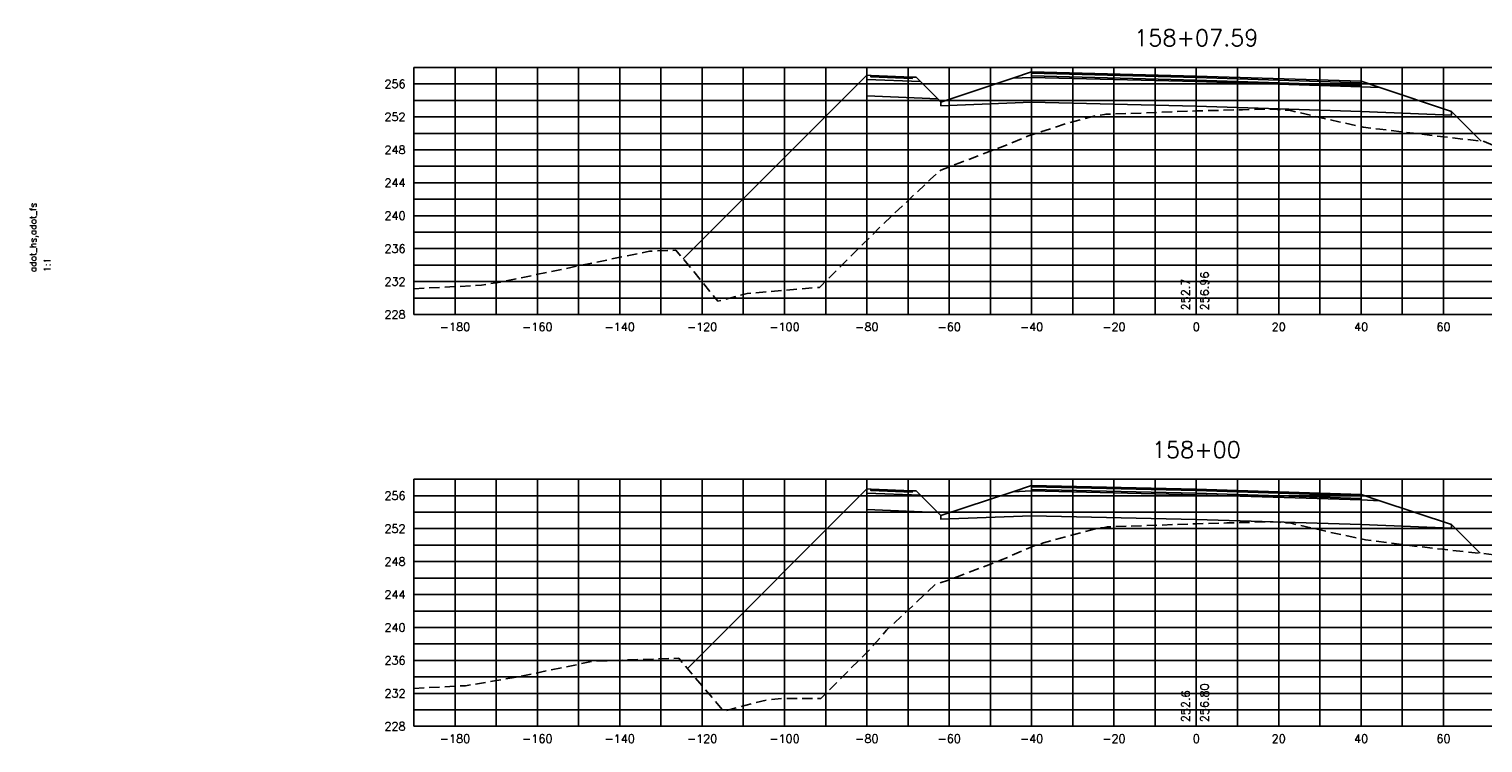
# Model space of a CAD drawing. Extents: x 1497 to 2840, y 16 to 8218.
# Tile 53 of 56: x 1497 to 1850, y 7396 to 7569. Entities that reach past the tile are written whole.
import ezdxf
from ezdxf.enums import TextEntityAlignment as Align

# ---------------------------------------------------------------- set-up
doc = ezdxf.new("R2010")
doc.units = 0
doc.header["$LTSCALE"] = 20
doc.header["$MEASUREMENT"] = 0
doc.linetypes.add('HIDDEN_050%', pattern=[0.1875, 0.125, -0.0625])
for name, color, linetype in [('S-AT-TXT175', 6, 'Continuous'), ('S-AT-TXT80', 1, 'Continuous'), ('XDATUM', 3, 'Continuous'), ('XEG', 1, 'HIDDEN_050%'), ('XFG', 2, 'Continuous'), ('XGRID', 251, 'Continuous'), ('XGRIDT', 2, 'Continuous'), ('XREF-BORDER', 7, 'Continuous')]:
    doc.layers.add(name, color=color, linetype=linetype)
doc.styles.add('L100', font='simplex.shx', dxfattribs={"height": 2})
doc.styles.add('L175', font='ROMANSM.shx', dxfattribs={"height": 3.5})
doc.styles.add('L80', font='ROMANSM.shx', dxfattribs={"height": 1.6})

# ---------------------------------------------------------------- blocks, each defined once
blk = doc.blocks.new('03025_00_att1')
at = {"layer": 'S-AT-TXT175', "style": 'L175'}
for tag, p in [('NUM', (32.402, 20.822)), ('LINE1', (30.64, 1.444)), ('LINE2', (30.64, 1.161)), ('LINE3', (30.64, 0.877))]:
    blk.add_attdef(tag, text='', height=0.175, dxfattribs=at).set_placement(p, align=Align.CENTER)
at = {"layer": 'S-AT-TXT80', "style": 'L80'}
for tag, p in [('DRAFTED', (2.436, 14.201)), ('PCTB', (2.094, 11.605)), ('PSCALE', (2.265, 11.605)), ('PVIEW', (2.436, 11.605))]:
    blk.add_attdef(tag, p, '', height=0.08, rotation=90, dxfattribs=at)

msp = doc.modelspace()

# ---------------------------------------------------------------- linework, layer by layer
at = {"layer": 'XDATUM', "flags": 128}
for points in [[(1655.43, 7513.51), (1700, 7558.09), (1700, 7553.09), (1717.21, 7552.4), (1718, 7551.61), (1718, 7550.72), (1740, 7551.6), (1780, 7550.58), (1820, 7549.3), (1842, 7548.42), (1842, 7549.3), (1849.19, 7542.12)], [(1656.43, 7414.07), (1700, 7457.64), (1700, 7452.64), (1717.21, 7451.95), (1718, 7451.16), (1718, 7450.27), (1740, 7451.15), (1780, 7450.25), (1820, 7448.97), (1842, 7448.09), (1842, 7448.98), (1848.95, 7442.03)]]:
    msp.add_lwpolyline(points, dxfattribs=at)
at = {"layer": 'XEG', "flags": 128}
for points in [[(1590, 7506.25), (1606.44, 7507.12), (1611.04, 7507.89), (1647.26, 7515.39), (1653.65, 7515.61), (1656.29, 7512.49), (1663.82, 7503.23), (1670.94, 7505.08), (1688.49, 7506.6), (1688.54, 7506.6), (1689.18, 7507.25), (1703.08, 7521.12), (1715.47, 7532.85), (1717.94, 7535.09), (1722.57, 7536.84), (1734.48, 7541.36), (1738.98, 7543.33), (1748.58, 7546.41), (1755.61, 7548.28), (1757.68, 7548.57), (1758.03, 7548.64), (1763.09, 7548.8), (1777.84, 7549.38), (1780, 7549.44), (1791.18, 7549.74), (1797.71, 7549.91), (1798.93, 7549.84), (1802.85, 7549.51), (1814.61, 7546.81), (1820.53, 7545.53), (1824.59, 7545), (1847.25, 7542.32), (1849.93, 7542.04), (1874.74, 7530.83), (1881.26, 7527.79), (1890.51, 7528.47), (1898.05, 7529.18), (1903.35, 7532.45), (1923.68, 7545.95), (1924.98, 7545.97), (1941.44, 7546.02), (1941.45, 7546.04), (1941.72, 7546.04), (1966.43, 7546.94), (1970, 7546.99)], [(1590, 7409.2), (1602.56, 7409.86), (1614.34, 7411.83), (1633.64, 7415.82), (1654.33, 7416.54), (1662.89, 7406.45), (1665.14, 7403.68), (1675.67, 7406.4), (1680.09, 7406.79), (1688.85, 7406.77), (1700.89, 7418.85), (1704.81, 7423.33), (1716.58, 7434.42), (1719.81, 7435.5), (1732.49, 7440.31), (1740.19, 7443.69), (1742.91, 7444.55), (1756.08, 7448.07), (1757.69, 7448.3), (1758.36, 7448.43), (1767.87, 7448.73), (1778.15, 7449.13), (1780, 7449.18), (1787.45, 7449.38), (1798.01, 7449.67), (1799.98, 7449.55), (1803.01, 7449.3), (1812.08, 7447.22), (1821.07, 7445.27), (1827.24, 7444.46), (1839.74, 7442.98), (1853.92, 7441.51), (1871, 7433.8), (1884.37, 7427.56), (1897.73, 7428.54), (1901.04, 7428.93), (1923.24, 7443.78), (1925.44, 7445.32), (1939.79, 7445.29), (1941.77, 7445.42), (1949.42, 7445.56), (1965.8, 7446.15), (1970, 7446.21)]]:
    msp.add_lwpolyline(points, dxfattribs=at)
at = {"layer": 'XFG', "flags": 128}
for points in [[(1780, 7556.92), (1740, 7557.94), (1740, 7558.94), (1735.43, 7557.42), (1740, 7557.6), (1780, 7556.58)], [(1780, 7557.92), (1740, 7558.94), (1740, 7558.6), (1780, 7557.58)], [(1780, 7557.58), (1740, 7558.6), (1740, 7557.94), (1780, 7556.92)], [(1700, 7558.09), (1700, 7558.09), (1655.43, 7513.51)], [(1700, 7558.09), (1700, 7557.09), (1713.04, 7556.57), (1712, 7557.61), (1711, 7557.65), (1711, 7557.31), (1701, 7557.71), (1701, 7558.05), (1700, 7558.09)], [(1700, 7557.09), (1700, 7553.09), (1717.21, 7552.4), (1713.04, 7556.57), (1700, 7557.09)], [(1701, 7558.05), (1701, 7557.71), (1711, 7557.31), (1711, 7557.65), (1701, 7558.05)], [(1780, 7556.58), (1740, 7557.6), (1735.43, 7557.42), (1718, 7551.61), (1718, 7550.72), (1740, 7551.6), (1780, 7550.58)], [(1780, 7557.92), (1820, 7556.64), (1820, 7556.3), (1780, 7557.58)], [(1780, 7557.58), (1820, 7556.3), (1820, 7555.64), (1780, 7556.92)], [(1780, 7556.92), (1820, 7555.64), (1820, 7556.64), (1824.57, 7555.11), (1820, 7555.3), (1780, 7556.58)], [(1780, 7556.58), (1820, 7555.3), (1824.57, 7555.11), (1842, 7549.3), (1842, 7548.42), (1820, 7549.3), (1780, 7550.58)], [(1718, 7551.61), (1717.21, 7552.4)], [(1842, 7549.3), (1842, 7549.3), (1849.19, 7542.12)], [(1700, 7457.64), (1700, 7457.64), (1656.43, 7414.07)], [(1700, 7457.64), (1700, 7456.64), (1713.04, 7456.12), (1712, 7457.16), (1711, 7457.2), (1711, 7456.86), (1701, 7457.26), (1701, 7457.6), (1700, 7457.64)], [(1700, 7456.64), (1700, 7452.64), (1717.21, 7451.95), (1713.04, 7456.12), (1700, 7456.64)], [(1701, 7457.6), (1701, 7457.26), (1711, 7456.86), (1711, 7457.2), (1701, 7457.6)], [(1780, 7456.25), (1740, 7457.15), (1735.43, 7456.97), (1718, 7451.16), (1718, 7450.27), (1740, 7451.15), (1780, 7450.25)], [(1780, 7456.59), (1740, 7457.49), (1740, 7458.49), (1735.43, 7456.97), (1740, 7457.15), (1780, 7456.25)], [(1780, 7457.59), (1740, 7458.49), (1740, 7458.15), (1780, 7457.25)], [(1780, 7457.25), (1740, 7458.15), (1740, 7457.49), (1780, 7456.59)], [(1780, 7457.59), (1820, 7456.31), (1820, 7455.97), (1780, 7457.25)], [(1780, 7457.25), (1820, 7455.97), (1820, 7455.31), (1780, 7456.59)], [(1780, 7456.59), (1820, 7455.31), (1820, 7456.31), (1824.57, 7454.79), (1820, 7454.97), (1780, 7456.25)], [(1780, 7456.25), (1820, 7454.97), (1824.57, 7454.79), (1842, 7448.98), (1842, 7448.09), (1820, 7448.97), (1780, 7450.25)], [(1718, 7451.16), (1717.21, 7451.95)], [(1842, 7448.98), (1842, 7448.98), (1848.95, 7442.03)]]:
    msp.add_lwpolyline(points, dxfattribs=at)
at = {"layer": 'XGRID'}
for p, q in [((1590, 7500), (1590, 7560)), ((1590, 7560), (1970, 7560)), ((1600, 7500), (1600, 7560)), ((1610, 7500), (1610, 7560)), ((1620, 7500), (1620, 7560)), ((1630, 7500), (1630, 7560)), ((1640, 7500), (1640, 7560)), ((1650, 7500), (1650, 7560)), ((1660, 7500), (1660, 7560)), ((1670, 7500), (1670, 7560)), ((1680, 7500), (1680, 7560)), ((1690, 7500), (1690, 7560)), ((1700, 7500), (1700, 7560)), ((1710, 7500), (1710, 7560)), ((1720, 7500), (1720, 7560)), ((1730, 7500), (1730, 7560)), ((1740, 7500), (1740, 7560)), ((1750, 7500), (1750, 7560)), ((1760, 7500), (1760, 7560)), ((1770, 7500), (1770, 7560)), ((1780, 7500), (1780, 7560)), ((1790, 7500), (1790, 7560)), ((1800, 7500), (1800, 7560)), ((1810, 7500), (1810, 7560)), ((1820, 7500), (1820, 7560)), ((1830, 7500), (1830, 7560)), ((1840, 7500), (1840, 7560)), ((1590, 7556), (1970, 7556)), ((1590, 7552), (1970, 7552)), ((1590, 7548), (1970, 7548)), ((1590, 7544), (1970, 7544)), ((1590, 7540), (1970, 7540)), ((1590, 7536), (1970, 7536)), ((1590, 7532), (1970, 7532)), ((1590, 7528), (1970, 7528)), ((1590, 7524), (1970, 7524)), ((1590, 7520), (1970, 7520)), ((1590, 7516), (1970, 7516)), ((1590, 7512), (1970, 7512)), ((1590, 7508), (1970, 7508)), ((1590, 7504), (1970, 7504)), ((1590, 7500), (1970, 7500)), ((1590, 7400), (1590, 7460)), ((1590, 7460), (1970, 7460)), ((1600, 7400), (1600, 7460)), ((1610, 7400), (1610, 7460)), ((1620, 7400), (1620, 7460)), ((1630, 7400), (1630, 7460)), ((1640, 7400), (1640, 7460)), ((1650, 7400), (1650, 7460)), ((1660, 7400), (1660, 7460)), ((1670, 7400), (1670, 7460)), ((1680, 7400), (1680, 7460)), ((1690, 7400), (1690, 7460)), ((1700, 7400), (1700, 7460)), ((1710, 7400), (1710, 7460)), ((1720, 7400), (1720, 7460)), ((1730, 7400), (1730, 7460)), ((1740, 7400), (1740, 7460)), ((1750, 7400), (1750, 7460)), ((1760, 7400), (1760, 7460)), ((1770, 7400), (1770, 7460)), ((1780, 7400), (1780, 7460)), ((1790, 7400), (1790, 7460)), ((1800, 7400), (1800, 7460)), ((1810, 7400), (1810, 7460)), ((1820, 7400), (1820, 7460)), ((1830, 7400), (1830, 7460)), ((1840, 7400), (1840, 7460)), ((1590, 7456), (1970, 7456)), ((1590, 7452), (1970, 7452)), ((1590, 7448), (1970, 7448)), ((1590, 7444), (1970, 7444)), ((1590, 7440), (1970, 7440)), ((1590, 7436), (1970, 7436)), ((1590, 7432), (1970, 7432)), ((1590, 7428), (1970, 7428)), ((1590, 7424), (1970, 7424)), ((1590, 7420), (1970, 7420)), ((1590, 7416), (1970, 7416)), ((1590, 7412), (1970, 7412)), ((1590, 7408), (1970, 7408)), ((1590, 7404), (1970, 7404)), ((1590, 7400), (1970, 7400))]:
    msp.add_line(p, q, dxfattribs=at)

# ---------------------------------------------------------------- block references
at = {"layer": 'XREF-BORDER'}
ref = msp.add_blockref('03025_00_att1', (1456.45, 7278.23), dxfattribs=dict(at, xscale=20, yscale=20, zscale=20))
ref.add_attrib('PCTB', 'adot_hs,adot_fs', (1498.33, 7510.32), dxfattribs={"layer": 'S-AT-TXT80', "height": 1.6, "rotation": 90, "style": 'L80'})
ref.add_attrib('PSCALE', '1:1', (1501.75, 7510.32), dxfattribs={"layer": 'S-AT-TXT80', "height": 1.6, "rotation": 90, "style": 'L80'})

# ---------------------------------------------------------------- texts
at = {"layer": 'XGRIDT', "style": 'L100'}
for s, p in [('158+07.59', (1780, 7564)), ('158+00', (1780, 7464))]:
    msp.add_text(s, height=4, dxfattribs=at).set_placement(p, align=Align.BOTTOM_CENTER)
for s, p in [('256', (1588, 7556)), ('252', (1588, 7548)), ('248', (1588, 7540)), ('244', (1588, 7532)), ('240', (1588, 7524)), ('236', (1588, 7516)), ('232', (1588, 7508)), ('228', (1588, 7500)), ('256', (1588, 7456)), ('252', (1588, 7448)), ('248', (1588, 7440)), ('244', (1588, 7432)), ('240', (1588, 7424)), ('236', (1588, 7416)), ('232', (1588, 7408)), ('228', (1588, 7400))]:
    msp.add_text(s, height=2, dxfattribs=at).set_placement(p, align=Align.MIDDLE_RIGHT)
for s, p in [('256.96', (1781, 7501)), ('256.80', (1781, 7401))]:
    msp.add_text(s, height=2, rotation=90, dxfattribs=at).set_placement(p, align=Align.TOP_LEFT)
for s, p in [('252.7', (1779, 7501)), ('252.6', (1779, 7401))]:
    msp.add_text(s, height=2, rotation=90, dxfattribs=at).set_placement(p, align=Align.BOTTOM_LEFT)
for s, p in [('-180', (1600, 7498)), ('-160', (1620, 7498)), ('-140', (1640, 7498)), ('-120', (1660, 7498)), ('-100', (1680, 7498)), ('-80', (1700, 7498)), ('-60', (1720, 7498)), ('-40', (1740, 7498)), ('-20', (1760, 7498)), ('0', (1780, 7498)), ('20', (1800, 7498)), ('40', (1820, 7498)), ('60', (1840, 7498)), ('-180', (1600, 7398)), ('-160', (1620, 7398)), ('-140', (1640, 7398)), ('-120', (1660, 7398)), ('-100', (1680, 7398)), ('-80', (1700, 7398)), ('-60', (1720, 7398)), ('-40', (1740, 7398)), ('-20', (1760, 7398)), ('0', (1780, 7398)), ('20', (1800, 7398)), ('40', (1820, 7398)), ('60', (1840, 7398))]:
    msp.add_text(s, height=2, dxfattribs=at).set_placement(p, align=Align.TOP_CENTER)

doc.saveas('drawing.dxf')
